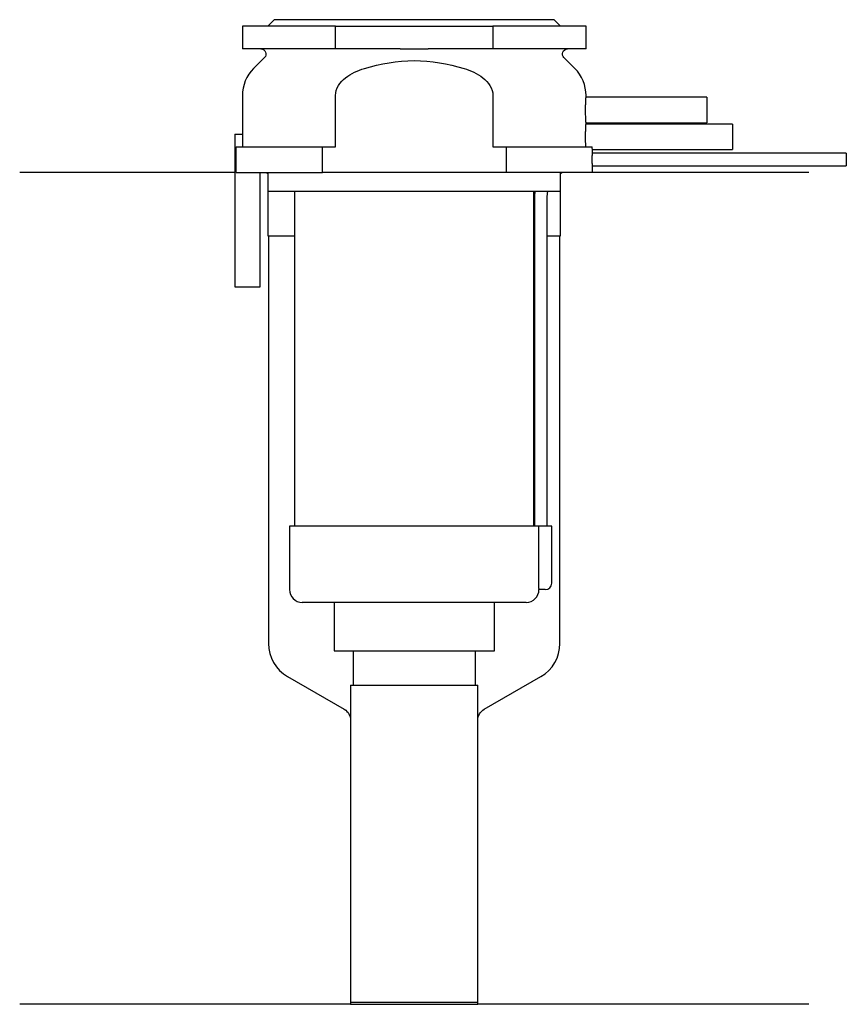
# Model space of a CAD drawing. Header units: millimetres. Extents: x 26.5 to 91.5, y 206.9 to 284.3.
import ezdxf

# ---------------------------------------------------------------- set-up
doc = ezdxf.new("R2010")
doc.units = ezdxf.units.MM
doc.layers.add('201', color=7, linetype='Continuous')
doc.layers.add('30', color=7, linetype='Continuous')

msp = doc.modelspace()

# ---------------------------------------------------------------- linework, layer by layer
at = {"layer": '201', "color": 113}
for p, q in [((43.425, 272.313), (26.526, 272.313)), ((45.926, 272.313), (46.026, 272.213)), ((46.026, 272.213), (46.026, 267.313)), ((69.026, 272.213), (69.126, 272.313)), ((69.026, 267.313), (69.026, 272.213)), ((88.526, 272.313), (71.526, 272.313)), ((46.026, 267.313), (46.076, 267.313)), ((46.076, 267.313), (48.126, 267.313)), ((46.076, 267.313), (46.076, 235.278)), ((66.925, 267.313), (66.975, 267.313)), ((67.975, 267.313), (68.976, 267.313)), ((68.976, 267.313), (69.026, 267.313)), ((68.976, 235.278), (68.976, 267.313)), ((47.576, 232.68), (52.028, 230.109)), ((63.023, 230.109), (67.476, 232.68)), ((52.528, 229.243), (52.528, 206.921)), ((62.523, 206.921), (62.523, 229.243)), ((52.528, 206.921), (26.526, 206.921)), ((52.528, 206.921), (62.523, 206.921)), ((88.526, 206.921), (62.523, 206.921))]:
    msp.add_line(p, q, dxfattribs=at)
for centre, start, end in [((49.076, 235.278), 180, 240), ((65.976, 235.278), 300, 360)]:
    msp.add_arc(centre, 3, start, end, dxfattribs=at)
at = {"layer": '201', "color": 113, "extrusion": (0, 0, -1)}
for centre, start, end in [((-51.528, 229.243), 120, 180), ((-63.523, 229.243), 0, 60)]:
    msp.add_arc(centre, 1, start, end, dxfattribs=at)
at = {"layer": '30', "color": 113}
for p, q in [((46.526, 284.313), (46.026, 283.813)), ((68.526, 284.313), (46.526, 284.313)), ((69.026, 283.813), (68.526, 284.313)), ((44.026, 283.813), (44.026, 282.013)), ((51.341, 283.813), (44.026, 283.813)), ((51.341, 283.813), (63.71, 283.813)), ((51.341, 282.013), (51.341, 283.813)), ((63.71, 283.813), (63.71, 282.013)), ((71.026, 283.813), (63.71, 283.813)), ((71.026, 282.013), (71.026, 283.813)), ((51.341, 282.013), (44.026, 282.013)), ((56.429, 282.013), (51.341, 282.013)), ((63.71, 282.013), (58.622, 282.013)), ((71.026, 282.013), (63.71, 282.013)), ((45.758, 281.33), (44.904, 280.476)), ((70.147, 280.476), (69.293, 281.33)), ((44.026, 278.355), (44.026, 275.313)), ((51.341, 274.313), (51.341, 278.355)), ((63.71, 278.355), (63.71, 274.313)), ((80.526, 278.213), (71.025, 278.213)), ((71.026, 278.201), (71.026, 278.355)), ((80.526, 278.213), (80.526, 276.213)), ((82.526, 276.113), (71.025, 276.113)), ((71.026, 276.101), (71.026, 276.213)), ((71.026, 276.213), (80.526, 276.213)), ((82.526, 276.113), (82.526, 274.113)), ((43.426, 275.313), (43.426, 263.313)), ((43.426, 275.313), (44.058, 275.313)), ((44.058, 274.313), (44.058, 275.313)), ((43.533, 274.313), (50.314, 274.313)), ((43.533, 272.313), (43.533, 274.313)), ((50.314, 272.313), (50.314, 274.313)), ((50.314, 274.313), (51.341, 274.313)), ((63.71, 274.313), (64.737, 274.313)), ((64.737, 274.313), (71.513, 274.313)), ((64.737, 274.313), (64.737, 272.313)), ((71.526, 273.807), (71.526, 274.113)), ((71.526, 274.113), (82.526, 274.113)), ((91.476, 273.813), (71.525, 273.813)), ((91.476, 273.813), (91.476, 272.813)), ((71.526, 272.313), (71.526, 272.813)), ((71.526, 272.813), (91.476, 272.813)), ((43.533, 272.313), (50.314, 272.313)), ((45.426, 263.313), (45.426, 272.313)), ((46.026, 272.313), (46.026, 270.813)), ((64.737, 272.313), (50.314, 272.313)), ((71.526, 272.313), (64.737, 272.313)), ((69.026, 270.813), (69.026, 272.313)), ((69.026, 270.813), (46.026, 270.813)), ((48.126, 270.813), (48.126, 244.513)), ((66.926, 244.513), (66.926, 270.813)), ((66.976, 270.313), (66.976, 244.513)), ((67.976, 244.513), (67.976, 270.313)), ((43.426, 263.313), (45.426, 263.313)), ((47.726, 244.513), (47.726, 239.513)), ((67.29, 244.513), (47.726, 244.513)), ((67.29, 244.513), (67.29, 240.013)), ((68.326, 244.513), (67.29, 244.513)), ((68.326, 240.013), (68.326, 244.513)), ((67.826, 239.513), (67.32, 239.513)), ((66.326, 238.513), (48.726, 238.513)), ((51.226, 238.513), (51.226, 234.693)), ((63.826, 234.693), (63.826, 238.513)), ((51.226, 234.693), (63.826, 234.693)), ((52.721, 234.693), (52.721, 231.993)), ((62.331, 231.993), (62.331, 234.693)), ((52.528, 231.993), (62.523, 231.993)), ((52.528, 231.993), (52.528, 207.093)), ((62.523, 207.093), (62.523, 231.993)), ((52.528, 207.093), (62.523, 207.093))]:
    msp.add_line(p, q, dxfattribs=at)
at = {"layer": '30', "color": 113, "extrusion": (0, 0, -1)}
for centre, radius, start, end in [((-45.476, 281.613), 0.4, 90, 225), ((-69.576, 281.613), 0.4, -45, 90), ((-70.476, 270.313), 2.5, 0, 11.54257)]:
    msp.add_arc(centre, radius, start, end, dxfattribs=at)
at = {"layer": '30', "color": 113}
for centre, radius, start, end in [((47.026, 278.355), 3, 135, 180), ((68.026, 278.355), 3, 0, 45), ((70.476, 270.313), 3.5, 171.77371, 180), ((67.826, 240.013), 0.5, -90, 0), ((48.726, 239.513), 1, 180, 270), ((66.326, 239.513), 1, -90, 0)]:
    msp.add_arc(centre, radius, start, end, dxfattribs=at)
for points, knots in [([(56.429, 282.013), (56.793, 282.013), (57.157, 282.01), (57.566, 282.01), (57.612, 282.01), (57.704, 282.01), (57.842, 282.01), (57.979, 282.011), (58.255, 282.012), (58.438, 282.013), (58.622, 282.013)], [0, 0, 0, 0, 0.5, 0.5, 0.5625, 0.5625, 0.625, 0.75, 0.75, 1, 1, 1, 1]), ([(53.614, 280.476), (54.88, 280.868), (56.199, 281.098), (58.857, 281.097), (60.172, 280.868), (61.437, 280.476)], [0, 0, 0, 0, 0.5, 0.5, 1, 1, 1, 1]), ([(51.341, 278.355), (51.341, 278.908), (51.699, 279.412), (52.573, 280.092), (53.09, 280.314), (53.614, 280.476)], [0, 0, 0, 0, 0.5, 0.5, 1, 1, 1, 1]), ([(61.437, 280.476), (61.964, 280.313), (62.479, 280.092), (63.354, 279.41), (63.71, 278.906), (63.71, 278.355)], [0, 0, 0, 0, 0.5, 0.5, 1, 1, 1, 1]), ([(71.026, 276.212), (71.025, 276.216), (71.025, 276.221), (71.023, 276.245), (71.022, 276.264), (71.018, 276.314), (71.016, 276.345), (71.012, 276.418), (71.009, 276.46), (71.005, 276.552), (71.002, 276.602), (70.998, 276.712), (70.996, 276.77), (70.992, 276.89), (70.991, 276.953), (70.989, 277.082), (70.988, 277.147), (70.988, 277.278), (70.989, 277.344), (70.991, 277.472), (70.992, 277.535), (70.996, 277.656), (70.998, 277.714), (71.002, 277.823), (71.005, 277.873), (71.009, 277.966), (71.012, 278.008), (71.016, 278.08), (71.018, 278.112), (71.022, 278.162), (71.023, 278.181), (71.025, 278.2), (71.025, 278.205), (71.025, 278.21), (71.026, 278.214), (71.026, 278.219)], [0, 0, 0, 0, 0.062498, 0.062498, 0.124996, 0.124996, 0.187494, 0.187494, 0.249992, 0.249992, 0.31249, 0.31249, 0.374988, 0.374988, 0.437486, 0.437486, 0.499984, 0.499984, 0.562482, 0.562482, 0.62498, 0.62498, 0.687478, 0.687478, 0.749976, 0.749976, 0.812474, 0.812474, 0.874972, 0.874972, 0.93747, 0.93747, 0.999968, 0.999968, 1, 1, 1, 1]), ([(71.012, 274.313), (71.01, 274.344), (71.008, 274.379), (71.005, 274.453), (71.003, 274.493), (70.999, 274.578), (70.997, 274.624), (70.994, 274.717), (70.993, 274.765), (70.991, 274.864), (70.99, 274.916), (70.989, 275.019), (70.988, 275.07), (70.988, 275.174), (70.989, 275.227), (70.99, 275.33), (70.991, 275.38), (70.993, 275.478), (70.995, 275.527), (70.998, 275.62), (71, 275.664), (71.005, 275.789), (71.009, 275.864), (71.015, 275.955), (71.016, 275.982), (71.02, 276.029), (71.021, 276.049), (71.023, 276.081), (71.024, 276.093), (71.025, 276.106), (71.025, 276.111), (71.026, 276.115)], [0, 0, 0, 0, 0.06253, 0.06253, 0.12506, 0.12506, 0.18759, 0.18759, 0.250121, 0.250121, 0.312651, 0.312651, 0.375181, 0.375181, 0.437711, 0.437711, 0.500241, 0.500241, 0.562771, 0.562771, 0.625301, 0.625301, 0.750362, 0.750362, 0.812892, 0.812892, 0.875422, 0.875422, 0.937952, 0.937952, 1, 1, 1, 1]), ([(71.526, 274.113), (71.524, 274.13), (71.52, 274.199), (71.516, 274.248), (71.513, 274.313)], [0, 0, 0, 0, 0.500941, 1, 1, 1, 1]), ([(71.526, 272.813), (71.525, 272.829), (71.525, 272.839), (71.524, 272.864), (71.523, 272.879), (71.522, 272.915), (71.522, 272.936), (71.52, 273.006), (71.519, 273.061), (71.517, 273.182), (71.517, 273.247), (71.517, 273.345), (71.517, 273.378), (71.517, 273.443), (71.517, 273.474), (71.518, 273.534), (71.519, 273.564), (71.52, 273.618), (71.52, 273.643), (71.522, 273.69), (71.522, 273.71), (71.523, 273.747), (71.524, 273.762), (71.525, 273.787), (71.525, 273.797), (71.525, 273.809), (71.526, 273.814)], [0, 0, 0, 0, 0.124994, 0.124994, 0.187492, 0.187492, 0.249989, 0.249989, 0.374983, 0.374983, 0.499978, 0.499978, 0.562475, 0.562475, 0.624972, 0.624972, 0.687469, 0.687469, 0.749966, 0.749966, 0.812464, 0.812464, 0.874961, 0.874961, 0.937458, 1, 1, 1, 1]), ([(67.29, 240.013), (67.29, 239.958), (67.291, 239.901), (67.294, 239.797), (67.296, 239.747), (67.301, 239.66), (67.304, 239.622), (67.31, 239.563), (67.313, 239.541), (67.315, 239.528), (67.317, 239.518), (67.319, 239.513)], [0, 0, 0, 0, 0.208628, 0.208628, 0.417496, 0.417496, 0.626503, 0.626503, 0.836751, 0.836751, 1, 1, 1, 1])]:
    msp.add_open_spline(points, degree=3, knots=knots, dxfattribs=at)

doc.saveas('drawing.dxf')
